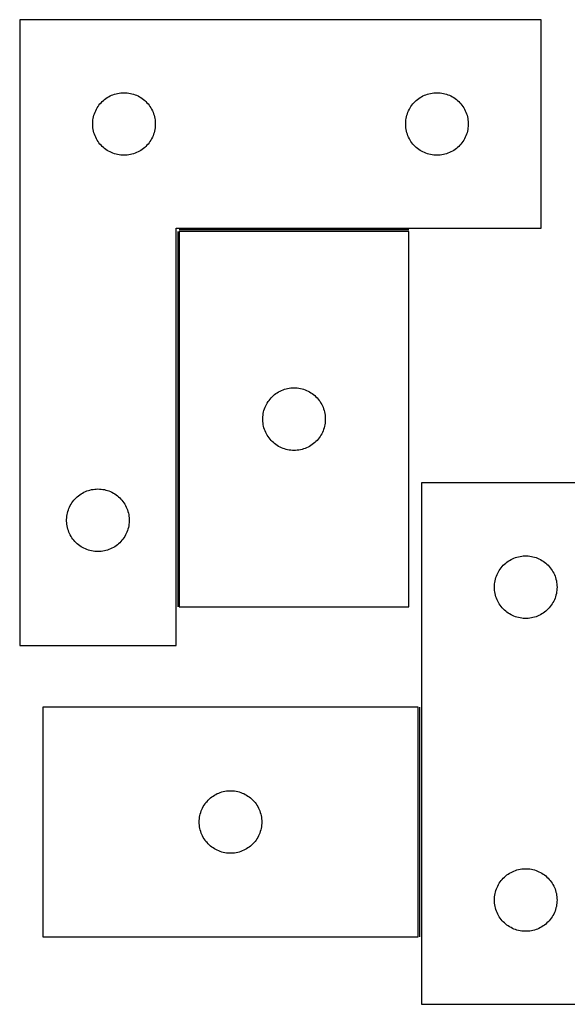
# Model space of a CAD drawing. Header units: millimetres. Extents: x 22 to 1493, y 7 to 488.
# Tile 1 of 5: x 22 to 284, y 15 to 487. Entities that reach past the tile are written whole.
import ezdxf

# ---------------------------------------------------------------- set-up
doc = ezdxf.new("R2010")
doc.units = ezdxf.units.MM
doc.layers.add('COMMON', color=5, linetype='CONTINUOUS', true_color=0x0000ff)
doc.layers.add('CUT', color=7, linetype='CONTINUOUS', true_color=0x000000)

msp = doc.modelspace()

# ---------------------------------------------------------------- linework, layer by layer
at = {"layer": 'COMMON'}
for p, q in [((97.757284, 385.932151), (97.757284, 205.932151)), ((208.507285, 386.682152), (98.507285, 386.682152)), ((213.808808, 47.774444), (213.808808, 157.774444))]:
    msp.add_line(p, q, dxfattribs=at)
at = {"layer": 'CUT'}
for p, q in [((22.007284, 487.432152), (22.007284, 187.432152)), ((272.007284, 487.432152), (22.007284, 487.432152)), ((272.007284, 387.432152), (272.007284, 487.432152)), ((61.538122, 448.174435), (62.105003, 448.699131)), ((62.105003, 448.699131), (62.698142, 449.193949)), ((62.698142, 449.193949), (63.315968, 449.657577)), ((63.315968, 449.657577), (63.956842, 450.088785)), ((63.956842, 450.088785), (64.619063, 450.48643)), ((64.619063, 450.48643), (65.300878, 450.849458)), ((65.300878, 450.849458), (66.000476, 451.176905)), ((66.000476, 451.176905), (66.716003, 451.467904)), ((66.716003, 451.467904), (67.445562, 451.721682)), ((67.445562, 451.721682), (68.187218, 451.937568)), ((68.187218, 451.937568), (68.939003, 452.114987)), ((68.939003, 452.114987), (69.698926, 452.25347)), ((69.698926, 452.25347), (70.464969, 452.35265)), ((70.464969, 452.35265), (71.235103, 452.412263)), ((71.235103, 452.412263), (72.007284, 452.432152)), ((72.007284, 452.432152), (72.779466, 452.412263)), ((72.779466, 452.412263), (73.549599, 452.35265)), ((73.549599, 452.35265), (74.315643, 452.25347)), ((74.315643, 452.25347), (75.075565, 452.114987)), ((75.075565, 452.114987), (75.827351, 451.937568)), ((75.827351, 451.937568), (76.569007, 451.721682)), ((76.569007, 451.721682), (77.298566, 451.467904)), ((77.298566, 451.467904), (78.014093, 451.176905)), ((78.014093, 451.176905), (78.713691, 450.849458)), ((78.713691, 450.849458), (79.395505, 450.48643)), ((79.395505, 450.48643), (80.057727, 450.088785)), ((80.057727, 450.088785), (80.698601, 449.657577)), ((80.698601, 449.657577), (81.316427, 449.193949)), ((81.316427, 449.193949), (81.909566, 448.699131)), ((81.909566, 448.699131), (82.476447, 448.174435)), ((211.538122, 448.174435), (212.105003, 448.699131)), ((212.105003, 448.699131), (212.698142, 449.193949)), ((212.698142, 449.193949), (213.315968, 449.657577)), ((213.315968, 449.657577), (213.956842, 450.088785)), ((213.956842, 450.088785), (214.619063, 450.48643)), ((214.619063, 450.48643), (215.300878, 450.849458)), ((215.300878, 450.849458), (216.000476, 451.176905)), ((216.000476, 451.176905), (216.716003, 451.467904)), ((216.716003, 451.467904), (217.445562, 451.721682)), ((217.445562, 451.721682), (218.187218, 451.937568)), ((218.187218, 451.937568), (218.939003, 452.114987)), ((218.939003, 452.114987), (219.698926, 452.25347)), ((219.698926, 452.25347), (220.464969, 452.35265)), ((220.464969, 452.35265), (221.235103, 452.412263)), ((221.235103, 452.412263), (222.007284, 452.432152)), ((222.007284, 452.432152), (222.779466, 452.412263)), ((222.779466, 452.412263), (223.549599, 452.35265)), ((223.549599, 452.35265), (224.315643, 452.25347)), ((224.315643, 452.25347), (225.075565, 452.114987)), ((225.075565, 452.114987), (225.827351, 451.937568)), ((225.827351, 451.937568), (226.569007, 451.721682)), ((226.569007, 451.721682), (227.298566, 451.467904)), ((227.298566, 451.467904), (228.014093, 451.176905)), ((228.014093, 451.176905), (228.713691, 450.849458)), ((228.713691, 450.849458), (229.395505, 450.48643)), ((229.395505, 450.48643), (230.057727, 450.088785)), ((230.057727, 450.088785), (230.698601, 449.657577)), ((230.698601, 449.657577), (231.316427, 449.193949)), ((231.316427, 449.193949), (231.909566, 448.699131)), ((231.909566, 448.699131), (232.476447, 448.174435)), ((58.112425, 443.08307), (58.42175, 443.790868)), ((58.42175, 443.790868), (58.767102, 444.481803)), ((58.767102, 444.481803), (59.147565, 445.154044)), ((59.147565, 445.154044), (59.562129, 445.805808)), ((59.562129, 445.805808), (60.009696, 446.435366)), ((60.009696, 446.435366), (60.489078, 447.041049)), ((60.489078, 447.041049), (60.999004, 447.621252)), ((60.999004, 447.621252), (61.538122, 448.174435)), ((82.476447, 448.174435), (83.015565, 447.621252)), ((83.015565, 447.621252), (83.525491, 447.041049)), ((83.525491, 447.041049), (84.004873, 446.435366)), ((84.004873, 446.435366), (84.45244, 445.805808)), ((84.45244, 445.805808), (84.867004, 445.154044)), ((84.867004, 445.154044), (85.247466, 444.481803)), ((85.247466, 444.481803), (85.592818, 443.790868)), ((85.592818, 443.790868), (85.902144, 443.08307)), ((208.112425, 443.08307), (208.42175, 443.790868)), ((208.42175, 443.790868), (208.767102, 444.481803)), ((208.767102, 444.481803), (209.147565, 445.154044)), ((209.147565, 445.154044), (209.562129, 445.805808)), ((209.562129, 445.805808), (210.009696, 446.435366)), ((210.009696, 446.435366), (210.489078, 447.041049)), ((210.489078, 447.041049), (210.999004, 447.621252)), ((210.999004, 447.621252), (211.538122, 448.174435)), ((232.476447, 448.174435), (233.015565, 447.621252)), ((233.015565, 447.621252), (233.525491, 447.041049)), ((233.525491, 447.041049), (234.004873, 446.435366)), ((234.004873, 446.435366), (234.45244, 445.805808)), ((234.45244, 445.805808), (234.867004, 445.154044)), ((234.867004, 445.154044), (235.247466, 444.481803)), ((235.247466, 444.481803), (235.592818, 443.790868)), ((235.592818, 443.790868), (235.902144, 443.08307)), ((57.052022, 438.589784), (57.131444, 439.358127)), ((57.131444, 439.358127), (57.250315, 440.121363)), ((57.250315, 440.121363), (57.408319, 440.877468)), ((57.408319, 440.877468), (57.605036, 441.624436)), ((57.605036, 441.624436), (57.839946, 442.360288)), ((57.839946, 442.360288), (58.112425, 443.08307)), ((85.902144, 443.08307), (86.174623, 442.360288)), ((86.174623, 442.360288), (86.409533, 441.624436)), ((86.409533, 441.624436), (86.60625, 440.877468)), ((86.60625, 440.877468), (86.764254, 440.121363)), ((86.764254, 440.121363), (86.883125, 439.358127)), ((86.883125, 439.358127), (86.962547, 438.589784)), ((207.052022, 438.589784), (207.131444, 439.358127)), ((207.131444, 439.358127), (207.250315, 440.121363)), ((207.250315, 440.121363), (207.408319, 440.877468)), ((207.408319, 440.877468), (207.605036, 441.624436)), ((207.605036, 441.624436), (207.839946, 442.360288)), ((207.839946, 442.360288), (208.112425, 443.08307)), ((235.902144, 443.08307), (236.174623, 442.360288)), ((236.174623, 442.360288), (236.409533, 441.624436)), ((236.409533, 441.624436), (236.60625, 440.877468)), ((236.60625, 440.877468), (236.764254, 440.121363)), ((236.764254, 440.121363), (236.883125, 439.358127)), ((236.883125, 439.358127), (236.962547, 438.589784)), ((57.012257, 437.81837), (57.052022, 438.589784)), ((57.012257, 437.045933), (57.012257, 437.81837)), ((57.052022, 436.27452), (57.012257, 437.045933)), ((57.131444, 435.506176), (57.052022, 436.27452)), ((57.250315, 434.74294), (57.131444, 435.506176)), ((57.408319, 433.986836), (57.250315, 434.74294)), ((86.764254, 434.74294), (86.60625, 433.986836)), ((86.883125, 435.506176), (86.764254, 434.74294)), ((86.962547, 436.27452), (86.883125, 435.506176)), ((86.962547, 438.589784), (87.002311, 437.81837)), ((87.002311, 437.045933), (86.962547, 436.27452)), ((87.002311, 437.81837), (87.002311, 437.045933)), ((207.012257, 437.81837), (207.052022, 438.589784)), ((207.012257, 437.045933), (207.012257, 437.81837)), ((207.052022, 436.27452), (207.012257, 437.045933)), ((207.131444, 435.506176), (207.052022, 436.27452)), ((207.250315, 434.74294), (207.131444, 435.506176)), ((207.408319, 433.986836), (207.250315, 434.74294)), ((236.764254, 434.74294), (236.60625, 433.986836)), ((236.883125, 435.506176), (236.764254, 434.74294)), ((236.962547, 436.27452), (236.883125, 435.506176)), ((236.962547, 438.589784), (237.002311, 437.81837)), ((237.002311, 437.045933), (236.962547, 436.27452)), ((237.002311, 437.81837), (237.002311, 437.045933)), ((57.605036, 433.239867), (57.408319, 433.986836)), ((57.839946, 432.504016), (57.605036, 433.239867)), ((58.112425, 431.781233), (57.839946, 432.504016)), ((58.42175, 431.073436), (58.112425, 431.781233)), ((58.767102, 430.382501), (58.42175, 431.073436)), ((59.147565, 429.71026), (58.767102, 430.382501)), ((59.562129, 429.058496), (59.147565, 429.71026)), ((84.867004, 429.71026), (84.45244, 429.058496)), ((85.247466, 430.382501), (84.867004, 429.71026)), ((85.592818, 431.073436), (85.247466, 430.382501)), ((85.902144, 431.781233), (85.592818, 431.073436)), ((86.174623, 432.504016), (85.902144, 431.781233)), ((86.409533, 433.239867), (86.174623, 432.504016)), ((86.60625, 433.986836), (86.409533, 433.239867)), ((207.605036, 433.239867), (207.408319, 433.986836)), ((207.839946, 432.504016), (207.605036, 433.239867)), ((208.112425, 431.781233), (207.839946, 432.504016)), ((208.42175, 431.073436), (208.112425, 431.781233)), ((208.767102, 430.382501), (208.42175, 431.073436)), ((209.147565, 429.71026), (208.767102, 430.382501)), ((209.562129, 429.058496), (209.147565, 429.71026)), ((234.867004, 429.71026), (234.45244, 429.058496)), ((235.247466, 430.382501), (234.867004, 429.71026)), ((235.592818, 431.073436), (235.247466, 430.382501)), ((235.902144, 431.781233), (235.592818, 431.073436)), ((236.174623, 432.504016), (235.902144, 431.781233)), ((236.409533, 433.239867), (236.174623, 432.504016)), ((236.60625, 433.986836), (236.409533, 433.239867)), ((60.009696, 428.428938), (59.562129, 429.058496)), ((60.489078, 427.823254), (60.009696, 428.428938)), ((60.999004, 427.243052), (60.489078, 427.823254)), ((61.538122, 426.689869), (60.999004, 427.243052)), ((62.105003, 426.165173), (61.538122, 426.689869)), ((62.698142, 425.670355), (62.105003, 426.165173)), ((63.315968, 425.206727), (62.698142, 425.670355)), ((63.956842, 424.775518), (63.315968, 425.206727)), ((80.698601, 425.206727), (80.057727, 424.775518)), ((81.316427, 425.670355), (80.698601, 425.206727)), ((81.909566, 426.165173), (81.316427, 425.670355)), ((82.476447, 426.689869), (81.909566, 426.165173)), ((83.015565, 427.243052), (82.476447, 426.689869)), ((83.525491, 427.823254), (83.015565, 427.243052)), ((84.004873, 428.428938), (83.525491, 427.823254)), ((84.45244, 429.058496), (84.004873, 428.428938)), ((210.009696, 428.428938), (209.562129, 429.058496)), ((210.489078, 427.823254), (210.009696, 428.428938)), ((210.999004, 427.243052), (210.489078, 427.823254)), ((211.538122, 426.689869), (210.999004, 427.243052)), ((212.105003, 426.165173), (211.538122, 426.689869)), ((212.698142, 425.670355), (212.105003, 426.165173)), ((213.315968, 425.206727), (212.698142, 425.670355)), ((213.956842, 424.775518), (213.315968, 425.206727)), ((230.698601, 425.206727), (230.057727, 424.775518)), ((231.316427, 425.670355), (230.698601, 425.206727)), ((231.909566, 426.165173), (231.316427, 425.670355)), ((232.476447, 426.689869), (231.909566, 426.165173)), ((233.015565, 427.243052), (232.476447, 426.689869)), ((233.525491, 427.823254), (233.015565, 427.243052)), ((234.004873, 428.428938), (233.525491, 427.823254)), ((234.45244, 429.058496), (234.004873, 428.428938)), ((64.619063, 424.377873), (63.956842, 424.775518)), ((65.300878, 424.014846), (64.619063, 424.377873)), ((66.000476, 423.687398), (65.300878, 424.014846)), ((66.716003, 423.396399), (66.000476, 423.687398)), ((67.445562, 423.142621), (66.716003, 423.396399)), ((68.187218, 422.926736), (67.445562, 423.142621)), ((68.939003, 422.749316), (68.187218, 422.926736)), ((69.698926, 422.610833), (68.939003, 422.749316)), ((70.464969, 422.511654), (69.698926, 422.610833)), ((71.235103, 422.45204), (70.464969, 422.511654)), ((72.007284, 422.432152), (71.235103, 422.45204)), ((72.779466, 422.45204), (72.007284, 422.432152)), ((73.549599, 422.511654), (72.779466, 422.45204)), ((74.315643, 422.610833), (73.549599, 422.511654)), ((75.075565, 422.749316), (74.315643, 422.610833)), ((75.827351, 422.926736), (75.075565, 422.749316)), ((76.569007, 423.142621), (75.827351, 422.926736)), ((77.298566, 423.396399), (76.569007, 423.142621)), ((78.014093, 423.687398), (77.298566, 423.396399)), ((78.713691, 424.014846), (78.014093, 423.687398)), ((79.395505, 424.377873), (78.713691, 424.014846)), ((80.057727, 424.775518), (79.395505, 424.377873)), ((214.619063, 424.377873), (213.956842, 424.775518)), ((215.300878, 424.014846), (214.619063, 424.377873)), ((216.000476, 423.687398), (215.300878, 424.014846)), ((216.716003, 423.396399), (216.000476, 423.687398)), ((217.445562, 423.142621), (216.716003, 423.396399)), ((218.187218, 422.926736), (217.445562, 423.142621)), ((218.939003, 422.749316), (218.187218, 422.926736)), ((219.698926, 422.610833), (218.939003, 422.749316)), ((220.464969, 422.511654), (219.698926, 422.610833)), ((221.235103, 422.45204), (220.464969, 422.511654)), ((222.007284, 422.432152), (221.235103, 422.45204)), ((222.779466, 422.45204), (222.007284, 422.432152)), ((223.549599, 422.511654), (222.779466, 422.45204)), ((224.315643, 422.610833), (223.549599, 422.511654)), ((225.075565, 422.749316), (224.315643, 422.610833)), ((225.827351, 422.926736), (225.075565, 422.749316)), ((226.569007, 423.142621), (225.827351, 422.926736)), ((227.298566, 423.396399), (226.569007, 423.142621)), ((228.014093, 423.687398), (227.298566, 423.396399)), ((228.713691, 424.014846), (228.014093, 423.687398)), ((229.395505, 424.377873), (228.713691, 424.014846)), ((230.057727, 424.775518), (229.395505, 424.377873)), ((97.007284, 187.432152), (97.007284, 387.432152)), ((97.007284, 387.432152), (272.007284, 387.432152)), ((98.507285, 385.932151), (98.507285, 205.932151)), ((208.507285, 385.932151), (98.507285, 385.932151)), ((208.507285, 205.932151), (208.507285, 385.932151)), ((143.038123, 306.674434), (143.605004, 307.19913)), ((143.605004, 307.19913), (144.198143, 307.693948)), ((144.198143, 307.693948), (144.815969, 308.157576)), ((144.815969, 308.157576), (145.456843, 308.588784)), ((145.456843, 308.588784), (146.119064, 308.986429)), ((146.119064, 308.986429), (146.800879, 309.349457)), ((146.800879, 309.349457), (147.500477, 309.676904)), ((147.500477, 309.676904), (148.216004, 309.967903)), ((148.216004, 309.967903), (148.945563, 310.221681)), ((148.945563, 310.221681), (149.687219, 310.437567)), ((149.687219, 310.437567), (150.439004, 310.614986)), ((150.439004, 310.614986), (151.198927, 310.753469)), ((151.198927, 310.753469), (151.96497, 310.852649)), ((151.96497, 310.852649), (152.735104, 310.912262)), ((152.735104, 310.912262), (153.507285, 310.932151)), ((153.507285, 310.932151), (154.279467, 310.912262)), ((154.279467, 310.912262), (155.0496, 310.852649)), ((155.0496, 310.852649), (155.815644, 310.753469)), ((155.815644, 310.753469), (156.575566, 310.614986)), ((156.575566, 310.614986), (157.327352, 310.437567)), ((157.327352, 310.437567), (158.069008, 310.221681)), ((158.069008, 310.221681), (158.798567, 309.967903)), ((158.798567, 309.967903), (159.514094, 309.676904)), ((159.514094, 309.676904), (160.213692, 309.349457)), ((160.213692, 309.349457), (160.895506, 308.986429)), ((160.895506, 308.986429), (161.557728, 308.588784)), ((161.557728, 308.588784), (162.198602, 308.157576)), ((162.198602, 308.157576), (162.816428, 307.693948)), ((162.816428, 307.693948), (163.409567, 307.19913)), ((163.409567, 307.19913), (163.976448, 306.674434)), ((139.612426, 301.583069), (139.921751, 302.290867)), ((139.921751, 302.290867), (140.267103, 302.981802)), ((140.267103, 302.981802), (140.647566, 303.654043)), ((140.647566, 303.654043), (141.06213, 304.305807)), ((141.06213, 304.305807), (141.509697, 304.935365)), ((141.509697, 304.935365), (141.989079, 305.541048)), ((141.989079, 305.541048), (142.499005, 306.121251)), ((142.499005, 306.121251), (143.038123, 306.674434)), ((163.976448, 306.674434), (164.515566, 306.121251)), ((164.515566, 306.121251), (165.025492, 305.541048)), ((165.025492, 305.541048), (165.504874, 304.935365)), ((165.504874, 304.935365), (165.952441, 304.305807)), ((165.952441, 304.305807), (166.367005, 303.654043)), ((166.367005, 303.654043), (166.747467, 302.981802)), ((166.747467, 302.981802), (167.092819, 302.290867)), ((167.092819, 302.290867), (167.402145, 301.583069)), ((138.552023, 297.089783), (138.631445, 297.858126)), ((138.631445, 297.858126), (138.750316, 298.621362)), ((138.750316, 298.621362), (138.90832, 299.377467)), ((138.90832, 299.377467), (139.105037, 300.124435)), ((139.105037, 300.124435), (139.339947, 300.860287)), ((139.339947, 300.860287), (139.612426, 301.583069)), ((167.402145, 301.583069), (167.674624, 300.860287)), ((167.674624, 300.860287), (167.909534, 300.124435)), ((167.909534, 300.124435), (168.106251, 299.377467)), ((168.106251, 299.377467), (168.264255, 298.621362)), ((168.264255, 298.621362), (168.383126, 297.858126)), ((168.383126, 297.858126), (168.462548, 297.089783)), ((138.512258, 296.318369), (138.552023, 297.089783)), ((138.512258, 295.545932), (138.512258, 296.318369)), ((138.552023, 294.774519), (138.512258, 295.545932)), ((138.631445, 294.006175), (138.552023, 294.774519)), ((138.750316, 293.242939), (138.631445, 294.006175)), ((138.90832, 292.486835), (138.750316, 293.242939)), ((168.264255, 293.242939), (168.106251, 292.486835)), ((168.383126, 294.006175), (168.264255, 293.242939)), ((168.462548, 294.774519), (168.383126, 294.006175)), ((168.462548, 297.089783), (168.502312, 296.318369)), ((168.502312, 295.545932), (168.462548, 294.774519)), ((168.502312, 296.318369), (168.502312, 295.545932)), ((139.105037, 291.739866), (138.90832, 292.486835)), ((139.339947, 291.004015), (139.105037, 291.739866)), ((139.612426, 290.281232), (139.339947, 291.004015)), ((139.921751, 289.573435), (139.612426, 290.281232)), ((140.267103, 288.8825), (139.921751, 289.573435)), ((140.647566, 288.210259), (140.267103, 288.8825)), ((141.06213, 287.558495), (140.647566, 288.210259)), ((166.367005, 288.210259), (165.952441, 287.558495)), ((166.747467, 288.8825), (166.367005, 288.210259)), ((167.092819, 289.573435), (166.747467, 288.8825)), ((167.402145, 290.281232), (167.092819, 289.573435)), ((167.674624, 291.004015), (167.402145, 290.281232)), ((167.909534, 291.739866), (167.674624, 291.004015)), ((168.106251, 292.486835), (167.909534, 291.739866)), ((141.509697, 286.928937), (141.06213, 287.558495)), ((141.989079, 286.323253), (141.509697, 286.928937)), ((142.499005, 285.743051), (141.989079, 286.323253)), ((143.038123, 285.189868), (142.499005, 285.743051)), ((143.605004, 284.665172), (143.038123, 285.189868)), ((144.198143, 284.170354), (143.605004, 284.665172)), ((144.815969, 283.706726), (144.198143, 284.170354)), ((145.456843, 283.275517), (144.815969, 283.706726)), ((146.119064, 282.877872), (145.456843, 283.275517)), ((161.557728, 283.275517), (160.895506, 282.877872)), ((162.198602, 283.706726), (161.557728, 283.275517)), ((162.816428, 284.170354), (162.198602, 283.706726)), ((163.409567, 284.665172), (162.816428, 284.170354)), ((163.976448, 285.189868), (163.409567, 284.665172)), ((164.515566, 285.743051), (163.976448, 285.189868)), ((165.025492, 286.323253), (164.515566, 285.743051)), ((165.504874, 286.928937), (165.025492, 286.323253)), ((165.952441, 287.558495), (165.504874, 286.928937)), ((146.800879, 282.514845), (146.119064, 282.877872)), ((147.500477, 282.187397), (146.800879, 282.514845)), ((148.216004, 281.896398), (147.500477, 282.187397)), ((148.945563, 281.64262), (148.216004, 281.896398)), ((149.687219, 281.426735), (148.945563, 281.64262)), ((150.439004, 281.249315), (149.687219, 281.426735)), ((151.198927, 281.110832), (150.439004, 281.249315)), ((151.96497, 281.011653), (151.198927, 281.110832)), ((152.735104, 280.952039), (151.96497, 281.011653)), ((153.507285, 280.932151), (152.735104, 280.952039)), ((154.279467, 280.952039), (153.507285, 280.932151)), ((155.0496, 281.011653), (154.279467, 280.952039)), ((155.815644, 281.110832), (155.0496, 281.011653)), ((156.575566, 281.249315), (155.815644, 281.110832)), ((157.327352, 281.426735), (156.575566, 281.249315)), ((158.069008, 281.64262), (157.327352, 281.426735)), ((158.798567, 281.896398), (158.069008, 281.64262)), ((159.514094, 282.187397), (158.798567, 281.896398)), ((160.213692, 282.514845), (159.514094, 282.187397)), ((160.895506, 282.877872), (160.213692, 282.514845)), ((314.558808, 265.364775), (214.558808, 265.364775)), ((214.558808, 265.364775), (214.558808, 15.364775)), ((50.198142, 259.193949), (50.815968, 259.657577)), ((50.815968, 259.657577), (51.456842, 260.088785)), ((51.456842, 260.088785), (52.119063, 260.48643)), ((52.119063, 260.48643), (52.800878, 260.849458)), ((52.800878, 260.849458), (53.500476, 261.176905)), ((53.500476, 261.176905), (54.216003, 261.467904)), ((54.216003, 261.467904), (54.945562, 261.721682)), ((54.945562, 261.721682), (55.687218, 261.937568)), ((55.687218, 261.937568), (56.439003, 262.114987)), ((56.439003, 262.114987), (57.198926, 262.25347)), ((57.198926, 262.25347), (57.964969, 262.35265)), ((57.964969, 262.35265), (58.735103, 262.412263)), ((58.735103, 262.412263), (59.507284, 262.432152)), ((59.507284, 262.432152), (60.279466, 262.412263)), ((60.279466, 262.412263), (61.049599, 262.35265)), ((61.049599, 262.35265), (61.815643, 262.25347)), ((61.815643, 262.25347), (62.575565, 262.114987)), ((62.575565, 262.114987), (63.327351, 261.937568)), ((63.327351, 261.937568), (64.069007, 261.721682)), ((64.069007, 261.721682), (64.798566, 261.467904)), ((64.798566, 261.467904), (65.514093, 261.176905)), ((65.514093, 261.176905), (66.213691, 260.849458)), ((66.213691, 260.849458), (66.895505, 260.48643)), ((66.895505, 260.48643), (67.557727, 260.088785)), ((67.557727, 260.088785), (68.198601, 259.657577)), ((68.198601, 259.657577), (68.816427, 259.193949)), ((46.267102, 254.481803), (46.647565, 255.154044)), ((46.647565, 255.154044), (47.062129, 255.805808)), ((47.062129, 255.805808), (47.509696, 256.435366)), ((47.509696, 256.435366), (47.989078, 257.041049)), ((47.989078, 257.041049), (48.499004, 257.621252)), ((48.499004, 257.621252), (49.038122, 258.174435)), ((49.038122, 258.174435), (49.605003, 258.699131)), ((49.605003, 258.699131), (50.198142, 259.193949)), ((68.816427, 259.193949), (69.409566, 258.699131)), ((69.409566, 258.699131), (69.976447, 258.174435)), ((69.976447, 258.174435), (70.515565, 257.621252)), ((70.515565, 257.621252), (71.025491, 257.041049)), ((71.025491, 257.041049), (71.504873, 256.435366)), ((71.504873, 256.435366), (71.95244, 255.805808)), ((71.95244, 255.805808), (72.367004, 255.154044)), ((72.367004, 255.154044), (72.747466, 254.481803)), ((44.750315, 250.121363), (44.908319, 250.877468)), ((44.908319, 250.877468), (45.105036, 251.624436)), ((45.105036, 251.624436), (45.339946, 252.360288)), ((45.339946, 252.360288), (45.612425, 253.08307)), ((45.612425, 253.08307), (45.92175, 253.790868)), ((45.92175, 253.790868), (46.267102, 254.481803)), ((72.747466, 254.481803), (73.092818, 253.790868)), ((73.092818, 253.790868), (73.402144, 253.08307)), ((73.402144, 253.08307), (73.674623, 252.360288)), ((73.674623, 252.360288), (73.909533, 251.624436)), ((73.909533, 251.624436), (74.10625, 250.877468)), ((74.10625, 250.877468), (74.264254, 250.121363)), ((44.512257, 247.81837), (44.552022, 248.589784)), ((44.512257, 247.045933), (44.512257, 247.81837)), ((44.552022, 246.27452), (44.512257, 247.045933)), ((44.552022, 248.589784), (44.631444, 249.358127)), ((44.631444, 245.506176), (44.552022, 246.27452)), ((44.631444, 249.358127), (44.750315, 250.121363)), ((44.750315, 244.74294), (44.631444, 245.506176)), ((74.264254, 250.121363), (74.383125, 249.358127)), ((74.383125, 245.506176), (74.264254, 244.74294)), ((74.383125, 249.358127), (74.462547, 248.589784)), ((74.462547, 246.27452), (74.383125, 245.506176)), ((74.462547, 248.589784), (74.502311, 247.81837)), ((74.502311, 247.045933), (74.462547, 246.27452)), ((74.502311, 247.81837), (74.502311, 247.045933)), ((44.908319, 243.986836), (44.750315, 244.74294)), ((45.105036, 243.239867), (44.908319, 243.986836)), ((45.339946, 242.504016), (45.105036, 243.239867)), ((45.612425, 241.781233), (45.339946, 242.504016)), ((45.92175, 241.073436), (45.612425, 241.781233)), ((46.267102, 240.382501), (45.92175, 241.073436)), ((73.092818, 241.073436), (72.747466, 240.382501)), ((73.402144, 241.781233), (73.092818, 241.073436)), ((73.674623, 242.504016), (73.402144, 241.781233)), ((73.909533, 243.239867), (73.674623, 242.504016)), ((74.10625, 243.986836), (73.909533, 243.239867)), ((74.264254, 244.74294), (74.10625, 243.986836)), ((46.647565, 239.71026), (46.267102, 240.382501)), ((47.062129, 239.058496), (46.647565, 239.71026)), ((47.509696, 238.428938), (47.062129, 239.058496)), ((47.989078, 237.823254), (47.509696, 238.428938)), ((48.499004, 237.243052), (47.989078, 237.823254)), ((49.038122, 236.689869), (48.499004, 237.243052)), ((49.605003, 236.165173), (49.038122, 236.689869)), ((50.198142, 235.670355), (49.605003, 236.165173)), ((69.409566, 236.165173), (68.816427, 235.670355)), ((69.976447, 236.689869), (69.409566, 236.165173)), ((70.515565, 237.243052), (69.976447, 236.689869)), ((71.025491, 237.823254), (70.515565, 237.243052)), ((71.504873, 238.428938), (71.025491, 237.823254)), ((71.95244, 239.058496), (71.504873, 238.428938)), ((72.367004, 239.71026), (71.95244, 239.058496)), ((72.747466, 240.382501), (72.367004, 239.71026)), ((50.815968, 235.206727), (50.198142, 235.670355)), ((51.456842, 234.775518), (50.815968, 235.206727)), ((52.119063, 234.377873), (51.456842, 234.775518)), ((52.800878, 234.014846), (52.119063, 234.377873)), ((53.500476, 233.687398), (52.800878, 234.014846)), ((54.216003, 233.396399), (53.500476, 233.687398)), ((54.945562, 233.142621), (54.216003, 233.396399)), ((55.687218, 232.926736), (54.945562, 233.142621)), ((56.439003, 232.749316), (55.687218, 232.926736)), ((57.198926, 232.610833), (56.439003, 232.749316)), ((57.964969, 232.511654), (57.198926, 232.610833)), ((58.735103, 232.45204), (57.964969, 232.511654)), ((59.507284, 232.432152), (58.735103, 232.45204)), ((60.279466, 232.45204), (59.507284, 232.432152)), ((61.049599, 232.511654), (60.279466, 232.45204)), ((61.815643, 232.610833), (61.049599, 232.511654)), ((62.575565, 232.749316), (61.815643, 232.610833)), ((63.327351, 232.926736), (62.575565, 232.749316)), ((64.069007, 233.142621), (63.327351, 232.926736)), ((64.798566, 233.396399), (64.069007, 233.142621)), ((65.514093, 233.687398), (64.798566, 233.396399)), ((66.213691, 234.014846), (65.514093, 233.687398)), ((66.895505, 234.377873), (66.213691, 234.014846)), ((67.557727, 234.775518), (66.895505, 234.377873)), ((68.198601, 235.206727), (67.557727, 234.775518)), ((68.816427, 235.670355), (68.198601, 235.206727)), ((254.369708, 226.373055), (254.94991, 226.882982)), ((254.94991, 226.882982), (255.555594, 227.362364)), ((255.555594, 227.362364), (256.185152, 227.80993)), ((256.185152, 227.80993), (256.836916, 228.224494)), ((256.836916, 228.224494), (257.509157, 228.604957)), ((257.509157, 228.604957), (258.200092, 228.950309)), ((258.200092, 228.950309), (258.90789, 229.259634)), ((258.90789, 229.259634), (259.630672, 229.532113)), ((259.630672, 229.532113), (260.366524, 229.767023)), ((260.366524, 229.767023), (261.113492, 229.963741)), ((261.113492, 229.963741), (261.869597, 230.121744)), ((261.869597, 230.121744), (262.632833, 230.240615)), ((262.632833, 230.240615), (263.401176, 230.320038)), ((263.401176, 230.320038), (264.172589, 230.359802)), ((264.172589, 230.359802), (264.945027, 230.359802)), ((264.945027, 230.359802), (265.71644, 230.320038)), ((265.71644, 230.320038), (266.484783, 230.240615)), ((266.484783, 230.240615), (267.248019, 230.121744)), ((267.248019, 230.121744), (268.004124, 229.963741)), ((268.004124, 229.963741), (268.751093, 229.767023)), ((268.751093, 229.767023), (269.486944, 229.532113)), ((269.486944, 229.532113), (270.209726, 229.259634)), ((270.209726, 229.259634), (270.917524, 228.950309)), ((270.917524, 228.950309), (271.608459, 228.604957)), ((271.608459, 228.604957), (272.2807, 228.224494)), ((272.2807, 228.224494), (272.932464, 227.80993)), ((272.932464, 227.80993), (273.562022, 227.362364)), ((273.562022, 227.362364), (274.167706, 226.882982)), ((274.167706, 226.882982), (274.747908, 226.373055)), ((250.814054, 221.371584), (251.141502, 222.071182)), ((251.141502, 222.071182), (251.504529, 222.752996)), ((251.504529, 222.752996), (251.902175, 223.415218)), ((251.902175, 223.415218), (252.333383, 224.056091)), ((252.333383, 224.056091), (252.797011, 224.673917)), ((252.797011, 224.673917), (253.291829, 225.267057)), ((253.291829, 225.267057), (253.816525, 225.833937)), ((253.816525, 225.833937), (254.369708, 226.373055)), ((274.747908, 226.373055), (275.301091, 225.833937)), ((275.301091, 225.833937), (275.825787, 225.267057)), ((275.825787, 225.267057), (276.320605, 224.673917)), ((276.320605, 224.673917), (276.784233, 224.056091)), ((276.784233, 224.056091), (277.215441, 223.415218)), ((277.215441, 223.415218), (277.613087, 222.752996)), ((277.613087, 222.752996), (277.976114, 222.071182)), ((277.976114, 222.071182), (278.303562, 221.371584)), ((249.63831, 216.90709), (249.73749, 217.673134)), ((249.73749, 217.673134), (249.875973, 218.433056)), ((249.875973, 218.433056), (250.053392, 219.184842)), ((250.053392, 219.184842), (250.269277, 219.926497)), ((250.269277, 219.926497), (250.523056, 220.656056)), ((250.523056, 220.656056), (250.814054, 221.371584)), ((278.303562, 221.371584), (278.59456, 220.656056)), ((278.59456, 220.656056), (278.848339, 219.926497)), ((278.848339, 219.926497), (279.064224, 219.184842)), ((279.064224, 219.184842), (279.241643, 218.433056)), ((279.241643, 218.433056), (279.380127, 217.673134)), ((279.380127, 217.673134), (279.479306, 216.90709)), ((249.558808, 215.364775), (249.578697, 216.136956)), ((249.578697, 214.592594), (249.558808, 215.364775)), ((249.578697, 216.136956), (249.63831, 216.90709)), ((249.63831, 213.82246), (249.578697, 214.592594)), ((249.73749, 213.056416), (249.63831, 213.82246)), ((249.875973, 212.296494), (249.73749, 213.056416)), ((279.380127, 213.056416), (279.241643, 212.296494)), ((279.479306, 213.82246), (279.380127, 213.056416)), ((279.479306, 216.90709), (279.538919, 216.136956)), ((279.538919, 214.592594), (279.479306, 213.82246)), ((279.538919, 216.136956), (279.558808, 215.364775)), ((279.558808, 215.364775), (279.538919, 214.592594)), ((250.053392, 211.544708), (249.875973, 212.296494)), ((250.269277, 210.803052), (250.053392, 211.544708)), ((250.523056, 210.073494), (250.269277, 210.803052)), ((250.814054, 209.357966), (250.523056, 210.073494)), ((251.141502, 208.658368), (250.814054, 209.357966)), ((251.504529, 207.976554), (251.141502, 208.658368)), ((251.902175, 207.314332), (251.504529, 207.976554)), ((277.613087, 207.976554), (277.215441, 207.314332)), ((277.976114, 208.658368), (277.613087, 207.976554)), ((278.303562, 209.357966), (277.976114, 208.658368)), ((278.59456, 210.073494), (278.303562, 209.357966)), ((278.848339, 210.803052), (278.59456, 210.073494)), ((279.064224, 211.544708), (278.848339, 210.803052)), ((279.241643, 212.296494), (279.064224, 211.544708)), ((98.507285, 205.932151), (208.507285, 205.932151)), ((252.333383, 206.673458), (251.902175, 207.314332)), ((252.797011, 206.055633), (252.333383, 206.673458)), ((253.291829, 205.462493), (252.797011, 206.055633)), ((253.816525, 204.895613), (253.291829, 205.462493)), ((254.369708, 204.356494), (253.816525, 204.895613)), ((254.94991, 203.846568), (254.369708, 204.356494)), ((255.555594, 203.367186), (254.94991, 203.846568)), ((256.185152, 202.91962), (255.555594, 203.367186)), ((273.562022, 203.367186), (272.932464, 202.91962)), ((274.167706, 203.846568), (273.562022, 203.367186)), ((274.747908, 204.356494), (274.167706, 203.846568)), ((275.301091, 204.895613), (274.747908, 204.356494)), ((275.825787, 205.462493), (275.301091, 204.895613)), ((276.320605, 206.055633), (275.825787, 205.462493)), ((276.784233, 206.673458), (276.320605, 206.055633)), ((277.215441, 207.314332), (276.784233, 206.673458)), ((256.836916, 202.505056), (256.185152, 202.91962)), ((257.509157, 202.124593), (256.836916, 202.505056)), ((258.200092, 201.779241), (257.509157, 202.124593)), ((258.90789, 201.469915), (258.200092, 201.779241)), ((259.630672, 201.197437), (258.90789, 201.469915)), ((260.366524, 200.962527), (259.630672, 201.197437)), ((261.113492, 200.765809), (260.366524, 200.962527)), ((261.869597, 200.607806), (261.113492, 200.765809)), ((262.632833, 200.488935), (261.869597, 200.607806)), ((263.401176, 200.409512), (262.632833, 200.488935)), ((264.172589, 200.369748), (263.401176, 200.409512)), ((264.945027, 200.369748), (264.172589, 200.369748)), ((265.71644, 200.409512), (264.945027, 200.369748)), ((266.484783, 200.488935), (265.71644, 200.409512)), ((267.248019, 200.607806), (266.484783, 200.488935)), ((268.004124, 200.765809), (267.248019, 200.607806)), ((268.751093, 200.962527), (268.004124, 200.765809)), ((269.486944, 201.197437), (268.751093, 200.962527)), ((270.209726, 201.469915), (269.486944, 201.197437)), ((270.917524, 201.779241), (270.209726, 201.469915)), ((271.608459, 202.124593), (270.917524, 201.779241)), ((272.2807, 202.505056), (271.608459, 202.124593)), ((272.932464, 202.91962), (272.2807, 202.505056)), ((22.007284, 187.432152), (97.007284, 187.432152)), ((213.058807, 157.774444), (33.058807, 157.774444)), ((33.058807, 157.774444), (33.058807, 47.774444)), ((213.058807, 47.774444), (213.058807, 157.774444)), ((112.316524, 113.243606), (112.869707, 113.782724)), ((112.869707, 113.782724), (113.449909, 114.292651)), ((113.449909, 114.292651), (114.055593, 114.772033)), ((114.055593, 114.772033), (114.685151, 115.219599)), ((114.685151, 115.219599), (115.336915, 115.634163)), ((115.336915, 115.634163), (116.009156, 116.014626)), ((116.009156, 116.014626), (116.700091, 116.359978)), ((116.700091, 116.359978), (117.407889, 116.669303)), ((117.407889, 116.669303), (118.130671, 116.941782)), ((118.130671, 116.941782), (118.866523, 117.176692)), ((118.866523, 117.176692), (119.613491, 117.37341)), ((119.613491, 117.37341), (120.369596, 117.531413)), ((120.369596, 117.531413), (121.132832, 117.650284)), ((121.132832, 117.650284), (121.901175, 117.729707)), ((121.901175, 117.729707), (122.672588, 117.769471)), ((122.672588, 117.769471), (123.445026, 117.769471)), ((123.445026, 117.769471), (124.216439, 117.729707)), ((124.216439, 117.729707), (124.984782, 117.650284)), ((124.984782, 117.650284), (125.748018, 117.531413)), ((125.748018, 117.531413), (126.504123, 117.37341)), ((126.504123, 117.37341), (127.251092, 117.176692)), ((127.251092, 117.176692), (127.986943, 116.941782)), ((127.986943, 116.941782), (128.709725, 116.669303)), ((128.709725, 116.669303), (129.417523, 116.359978)), ((129.417523, 116.359978), (130.108458, 116.014626)), ((130.108458, 116.014626), (130.780699, 115.634163)), ((130.780699, 115.634163), (131.432463, 115.219599)), ((131.432463, 115.219599), (132.062021, 114.772033)), ((132.062021, 114.772033), (132.667705, 114.292651)), ((132.667705, 114.292651), (133.247907, 113.782724)), ((133.247907, 113.782724), (133.80109, 113.243606)), ((109.023055, 108.065725), (109.314053, 108.781252)), ((109.314053, 108.781252), (109.641501, 109.480851)), ((109.641501, 109.480851), (110.004528, 110.162665)), ((110.004528, 110.162665), (110.402174, 110.824887)), ((110.402174, 110.824887), (110.833382, 111.46576)), ((110.833382, 111.46576), (111.29701, 112.083586)), ((111.29701, 112.083586), (111.791828, 112.676726)), ((111.791828, 112.676726), (112.316524, 113.243606)), ((133.80109, 113.243606), (134.325786, 112.676726)), ((134.325786, 112.676726), (134.820604, 112.083586)), ((134.820604, 112.083586), (135.284232, 111.46576)), ((135.284232, 111.46576), (135.71544, 110.824887)), ((135.71544, 110.824887), (136.113086, 110.162665)), ((136.113086, 110.162665), (136.476113, 109.480851)), ((136.476113, 109.480851), (136.803561, 108.781252)), ((136.803561, 108.781252), (137.094559, 108.065725)), ((108.078696, 103.546625), (108.138309, 104.316759)), ((108.138309, 104.316759), (108.237489, 105.082803)), ((108.237489, 105.082803), (108.375972, 105.842725)), ((108.375972, 105.842725), (108.553391, 106.594511)), ((108.553391, 106.594511), (108.769276, 107.336166)), ((108.769276, 107.336166), (109.023055, 108.065725)), ((137.094559, 108.065725), (137.348338, 107.336166)), ((137.348338, 107.336166), (137.564223, 106.594511)), ((137.564223, 106.594511), (137.741642, 105.842725)), ((137.741642, 105.842725), (137.880126, 105.082803)), ((137.880126, 105.082803), (137.979305, 104.316759)), ((137.979305, 104.316759), (138.038918, 103.546625)), ((108.058807, 102.774444), (108.078696, 103.546625)), ((108.078696, 102.002263), (108.058807, 102.774444)), ((108.138309, 101.232129), (108.078696, 102.002263)), ((108.237489, 100.466085), (108.138309, 101.232129)), ((108.375972, 99.706163), (108.237489, 100.466085)), ((108.553391, 98.954377), (108.375972, 99.706163)), ((137.741642, 99.706163), (137.564223, 98.954377)), ((137.880126, 100.466085), (137.741642, 99.706163)), ((137.979305, 101.232129), (137.880126, 100.466085)), ((138.038918, 102.002263), (137.979305, 101.232129)), ((138.038918, 103.546625), (138.058807, 102.774444)), ((138.058807, 102.774444), (138.038918, 102.002263)), ((108.769276, 98.212721), (108.553391, 98.954377)), ((109.023055, 97.483163), (108.769276, 98.212721)), ((109.314053, 96.767635), (109.023055, 97.483163)), ((109.641501, 96.068037), (109.314053, 96.767635)), ((110.004528, 95.386223), (109.641501, 96.068037)), ((110.402174, 94.724001), (110.004528, 95.386223)), ((110.833382, 94.083127), (110.402174, 94.724001)), ((135.71544, 94.724001), (135.284232, 94.083127)), ((136.113086, 95.386223), (135.71544, 94.724001)), ((136.476113, 96.068037), (136.113086, 95.386223)), ((136.803561, 96.767635), (136.476113, 96.068037)), ((137.094559, 97.483163), (136.803561, 96.767635)), ((137.348338, 98.212721), (137.094559, 97.483163)), ((137.564223, 98.954377), (137.348338, 98.212721)), ((111.29701, 93.465302), (110.833382, 94.083127)), ((111.791828, 92.872162), (111.29701, 93.465302)), ((112.316524, 92.305282), (111.791828, 92.872162)), ((112.869707, 91.766163), (112.316524, 92.305282)), ((113.449909, 91.256237), (112.869707, 91.766163)), ((114.055593, 90.776855), (113.449909, 91.256237)), ((114.685151, 90.329289), (114.055593, 90.776855)), ((115.336915, 89.914724), (114.685151, 90.329289)), ((116.009156, 89.534262), (115.336915, 89.914724)), ((130.780699, 89.914724), (130.108458, 89.534262)), ((131.432463, 90.329289), (130.780699, 89.914724)), ((132.062021, 90.776855), (131.432463, 90.329289)), ((132.667705, 91.256237), (132.062021, 90.776855)), ((133.247907, 91.766163), (132.667705, 91.256237)), ((133.80109, 92.305282), (133.247907, 91.766163)), ((134.325786, 92.872162), (133.80109, 92.305282)), ((134.820604, 93.465302), (134.325786, 92.872162)), ((135.284232, 94.083127), (134.820604, 93.465302)), ((116.700091, 89.18891), (116.009156, 89.534262)), ((117.407889, 88.879584), (116.700091, 89.18891)), ((118.130671, 88.607105), (117.407889, 88.879584)), ((118.866523, 88.372196), (118.130671, 88.607105)), ((119.613491, 88.175478), (118.866523, 88.372196)), ((120.369596, 88.017475), (119.613491, 88.175478)), ((121.132832, 87.898604), (120.369596, 88.017475)), ((121.901175, 87.819181), (121.132832, 87.898604)), ((122.672588, 87.779417), (121.901175, 87.819181)), ((123.445026, 87.779417), (122.672588, 87.779417)), ((124.216439, 87.819181), (123.445026, 87.779417)), ((124.984782, 87.898604), (124.216439, 87.819181)), ((125.748018, 88.017475), (124.984782, 87.898604)), ((126.504123, 88.175478), (125.748018, 88.017475)), ((127.251092, 88.372196), (126.504123, 88.175478)), ((127.986943, 88.607105), (127.251092, 88.372196)), ((128.709725, 88.879584), (127.986943, 88.607105)), ((129.417523, 89.18891), (128.709725, 88.879584)), ((130.108458, 89.534262), (129.417523, 89.18891)), ((262.632833, 80.240615), (263.401176, 80.320038)), ((263.401176, 80.320038), (264.172589, 80.359802)), ((264.172589, 80.359802), (264.945027, 80.359802)), ((264.945027, 80.359802), (265.71644, 80.320038)), ((265.71644, 80.320038), (266.484783, 80.240615)), ((253.291829, 75.267057), (253.816525, 75.833937)), ((253.816525, 75.833937), (254.369708, 76.373055)), ((254.369708, 76.373055), (254.94991, 76.882982)), ((254.94991, 76.882982), (255.555594, 77.362364)), ((255.555594, 77.362364), (256.185152, 77.80993)), ((256.185152, 77.80993), (256.836916, 78.224494)), ((256.836916, 78.224494), (257.509157, 78.604957)), ((257.509157, 78.604957), (258.200092, 78.950309)), ((258.200092, 78.950309), (258.90789, 79.259634)), ((258.90789, 79.259634), (259.630672, 79.532113)), ((259.630672, 79.532113), (260.366524, 79.767023)), ((260.366524, 79.767023), (261.113492, 79.963741)), ((261.113492, 79.963741), (261.869597, 80.121744)), ((261.869597, 80.121744), (262.632833, 80.240615)), ((266.484783, 80.240615), (267.248019, 80.121744)), ((267.248019, 80.121744), (268.004124, 79.963741)), ((268.004124, 79.963741), (268.751093, 79.767023)), ((268.751093, 79.767023), (269.486944, 79.532113)), ((269.486944, 79.532113), (270.209726, 79.259634)), ((270.209726, 79.259634), (270.917524, 78.950309)), ((270.917524, 78.950309), (271.608459, 78.604957)), ((271.608459, 78.604957), (272.2807, 78.224494)), ((272.2807, 78.224494), (272.932464, 77.80993)), ((272.932464, 77.80993), (273.562022, 77.362364)), ((273.562022, 77.362364), (274.167706, 76.882982)), ((274.167706, 76.882982), (274.747908, 76.373055)), ((274.747908, 76.373055), (275.301091, 75.833937)), ((275.301091, 75.833937), (275.825787, 75.267057)), ((250.523056, 70.656056), (250.814054, 71.371584)), ((250.814054, 71.371584), (251.141502, 72.071182)), ((251.141502, 72.071182), (251.504529, 72.752996)), ((251.504529, 72.752996), (251.902175, 73.415218)), ((251.902175, 73.415218), (252.333383, 74.056091)), ((252.333383, 74.056091), (252.797011, 74.673917)), ((252.797011, 74.673917), (253.291829, 75.267057)), ((275.825787, 75.267057), (276.320605, 74.673917)), ((276.320605, 74.673917), (276.784233, 74.056091)), ((276.784233, 74.056091), (277.215441, 73.415218)), ((277.215441, 73.415218), (277.613087, 72.752996)), ((277.613087, 72.752996), (277.976114, 72.071182)), ((277.976114, 72.071182), (278.303562, 71.371584)), ((278.303562, 71.371584), (278.59456, 70.656056)), ((249.558808, 65.364775), (249.578697, 66.136956)), ((249.578697, 66.136956), (249.63831, 66.90709)), ((249.63831, 66.90709), (249.73749, 67.673134)), ((249.73749, 67.673134), (249.875973, 68.433056)), ((249.875973, 68.433056), (250.053392, 69.184842)), ((250.053392, 69.184842), (250.269277, 69.926497)), ((250.269277, 69.926497), (250.523056, 70.656056)), ((278.59456, 70.656056), (278.848339, 69.926497)), ((278.848339, 69.926497), (279.064224, 69.184842)), ((279.064224, 69.184842), (279.241643, 68.433056)), ((279.241643, 68.433056), (279.380127, 67.673134)), ((279.380127, 67.673134), (279.479306, 66.90709)), ((279.479306, 66.90709), (279.538919, 66.136956)), ((279.538919, 66.136956), (279.558808, 65.364775)), ((249.578697, 64.592594), (249.558808, 65.364775)), ((249.63831, 63.82246), (249.578697, 64.592594)), ((249.73749, 63.056416), (249.63831, 63.82246)), ((249.875973, 62.296494), (249.73749, 63.056416)), ((250.053392, 61.544708), (249.875973, 62.296494)), ((250.269277, 60.803052), (250.053392, 61.544708)), ((279.064224, 61.544708), (278.848339, 60.803052)), ((279.241643, 62.296494), (279.064224, 61.544708)), ((279.380127, 63.056416), (279.241643, 62.296494)), ((279.479306, 63.82246), (279.380127, 63.056416)), ((279.538919, 64.592594), (279.479306, 63.82246)), ((279.558808, 65.364775), (279.538919, 64.592594)), ((250.523056, 60.073494), (250.269277, 60.803052)), ((250.814054, 59.357966), (250.523056, 60.073494)), ((251.141502, 58.658368), (250.814054, 59.357966)), ((251.504529, 57.976554), (251.141502, 58.658368)), ((251.902175, 57.314332), (251.504529, 57.976554)), ((252.333383, 56.673458), (251.902175, 57.314332)), ((252.797011, 56.055633), (252.333383, 56.673458)), ((276.784233, 56.673458), (276.320605, 56.055633)), ((277.215441, 57.314332), (276.784233, 56.673458)), ((277.613087, 57.976554), (277.215441, 57.314332)), ((277.976114, 58.658368), (277.613087, 57.976554)), ((278.303562, 59.357966), (277.976114, 58.658368)), ((278.59456, 60.073494), (278.303562, 59.357966)), ((278.848339, 60.803052), (278.59456, 60.073494)), ((253.291829, 55.462493), (252.797011, 56.055633)), ((253.816525, 54.895613), (253.291829, 55.462493)), ((254.369708, 54.356494), (253.816525, 54.895613)), ((254.94991, 53.846568), (254.369708, 54.356494)), ((255.555594, 53.367186), (254.94991, 53.846568)), ((256.185152, 52.91962), (255.555594, 53.367186)), ((256.836916, 52.505056), (256.185152, 52.91962)), ((257.509157, 52.124593), (256.836916, 52.505056)), ((258.200092, 51.779241), (257.509157, 52.124593)), ((271.608459, 52.124593), (270.917524, 51.779241)), ((272.2807, 52.505056), (271.608459, 52.124593)), ((272.932464, 52.91962), (272.2807, 52.505056)), ((273.562022, 53.367186), (272.932464, 52.91962)), ((274.167706, 53.846568), (273.562022, 53.367186)), ((274.747908, 54.356494), (274.167706, 53.846568)), ((275.301091, 54.895613), (274.747908, 54.356494)), ((275.825787, 55.462493), (275.301091, 54.895613)), ((276.320605, 56.055633), (275.825787, 55.462493)), ((33.058807, 47.774444), (213.058807, 47.774444)), ((258.90789, 51.469915), (258.200092, 51.779241)), ((259.630672, 51.197437), (258.90789, 51.469915)), ((260.366524, 50.962527), (259.630672, 51.197437)), ((261.113492, 50.765809), (260.366524, 50.962527)), ((261.869597, 50.607806), (261.113492, 50.765809)), ((262.632833, 50.488935), (261.869597, 50.607806)), ((263.401176, 50.409512), (262.632833, 50.488935)), ((264.172589, 50.369748), (263.401176, 50.409512)), ((264.945027, 50.369748), (264.172589, 50.369748)), ((265.71644, 50.409512), (264.945027, 50.369748)), ((266.484783, 50.488935), (265.71644, 50.409512)), ((267.248019, 50.607806), (266.484783, 50.488935)), ((268.004124, 50.765809), (267.248019, 50.607806)), ((268.751093, 50.962527), (268.004124, 50.765809)), ((269.486944, 51.197437), (268.751093, 50.962527)), ((270.209726, 51.469915), (269.486944, 51.197437)), ((270.917524, 51.779241), (270.209726, 51.469915)), ((214.558808, 15.364775), (514.558808, 15.364775))]:
    msp.add_line(p, q, dxfattribs=at)

doc.saveas('drawing.dxf')
